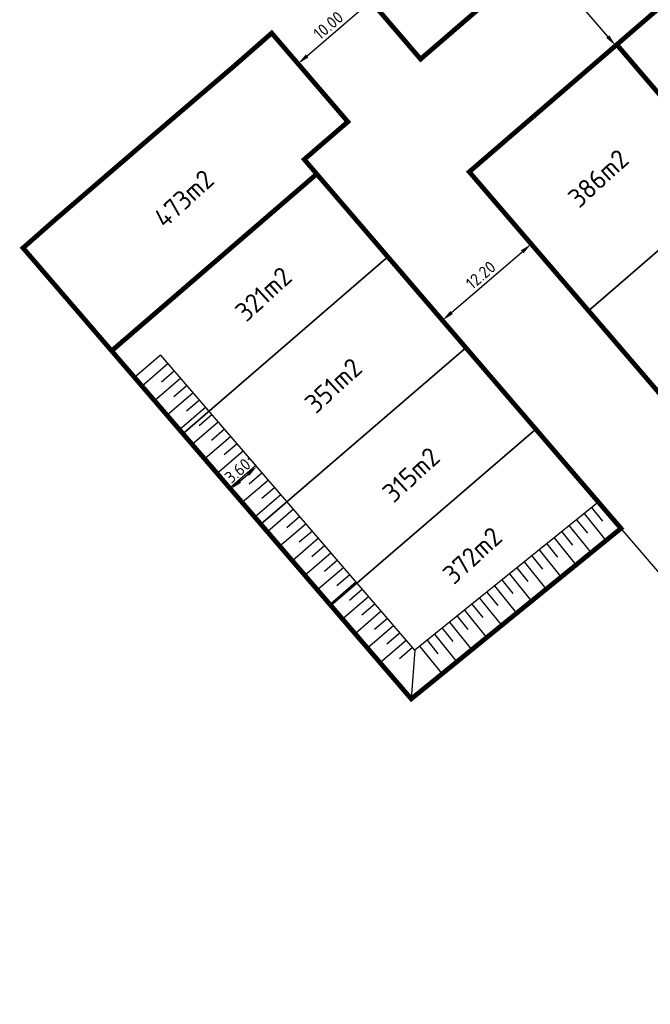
# Model space of a CAD drawing. Header units: metres. Extents: x 104077 to 107207, y 427465 to 428236.
# Tile 2 of 7: x 104326 to 104392, y 427898 to 428001. Entities that reach past the tile are written whole.
import ezdxf

# ---------------------------------------------------------------- set-up
doc = ezdxf.new("R2010")
doc.units = ezdxf.units.M
doc.layers.get('DefPoints').update_dxf_attribs({"color": 211, "lineweight": 18})
for name, color, linetype, lineweight in [('_BPD-AL-T25', 7, 'Continuous', 25), ('_BPD_uitgfite', 170, 'Continuous', 30), ('_GEMEENTE-AL-T25 2.7', 7, 'Continuous', 25), ('_GEMEENTE_uitgifte 2.7', 170, 'Continuous', 30), ('_Taluds', 130, 'Continuous', 30), ('maatvoering', 130, 'Continuous', 30)]:
    doc.layers.add(name, color=color, linetype=linetype, lineweight=lineweight)
for name, color, linetype in [('_BPD_kavels grijs', 8, 'KG-KADASTRAAL'), ('_GEMEENTE_kavels grijs 2.7', 8, 'KG-KADASTRAAL'), ('_VolkerWessels_kavels grijs', 8, 'KG-KADASTRAAL'), ('_VolkerWessels_uitgifte', 170, 'Continuous')]:
    doc.layers.add(name, color=color, linetype=linetype)
doc.styles.add('NLCS-ISO', font='NLCS-ISO.ttf')
doc.styles.add('NLCS-ISO-M500-T25', font='NLCS-ISO.ttf', dxfattribs={"height": 1.25})
doc.linetypes.add('KG-KADASTRAAL', pattern='A,5.5,-2,["K",Standard,S=1.8,R=0,X=0,Y=-0.9],-2,5.5,-2,[5,NLCS.SHX,S=0.75,R=0,X=0,Y=0],-2', length=19)
doc.dimstyles.new('NLCS-M500-T25-PIJL_L2_H1', dxfattribs={"dimscale": 0.5, "dimtxt": 1.25, "dimasz": 2.5, "dimexe": 2, "dimexo": 2, "dimgap": 0.7, "dimtad": 1, "dimzin": 0, "dimdsep": 46, "dimtxsty": 'NLCS-ISO-M500-T25', "dimcen": 2.5, "dimdle": 2, "dimclrd": 256, "dimclre": 256, "dimclrt": 7, "dimadec": 1, "dimazin": 0, "dimtfac": 1, "dimtofl": 0, "dimtmove": 0, "dimatfit": 3, "dimfxl": 2, "dimfxlon": 1, "dimtfill": 1, "dimtfillclr": 256, "dimtolj": 1, "dimtzin": 0, "dimlwd": -1, "dimlwe": -1, "dimarcsym": 0})

# ---------------------------------------------------------------- blocks, each defined once
blk = doc.blocks.new('*D18')
at = {"layer": 'DefPoints', "color": 0, "transparency": 16777216}
for p in [(104380.417951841, 428007.0867882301), (104380.4179518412, 428007.0867882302), (104388.3811977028, 427997.8441308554)]:
    blk.add_point(p, dxfattribs=at)
at = {"layer": 'maatvoering', "transparency": 16777216}
for p, q in [((104380.4179518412, 428007.0867882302), (104381.175546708, 428007.7395133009)), ((104387.5652913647, 427998.7911244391), (104381.2338581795, 428006.1397946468)), ((104388.381197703, 427997.8441308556), (104389.1387925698, 427998.4968559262))]:
    blk.add_line(p, q, dxfattribs=at)
for points in [[(104381.3916904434, 428006.2757790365), (104381.0760259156, 428006.0038102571), (104380.4179518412, 428007.0867882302)], [(104387.7231236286, 427998.9271088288), (104387.4074591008, 427998.6551400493), (104388.381197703, 427997.8441308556)]]:
    blk.add_solid(points, dxfattribs=at)
at = {"layer": 'maatvoering', "color": 7, "transparency": 16777216, "insert": (104385.1382297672, 428003.1018664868), "char_height": 1.25, "attachment_point": 5, "rotation": 310.747377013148, "style": 'NLCS-ISO-M500-T25', "bg_fill": 3, "box_fill_scale": 1.1, "bg_fill_color": 256, "bg_fill_true_color": 13158600, "bg_fill_transparency": 0}
blk.add_mtext('\\A1;12.20', dxfattribs=at)
blk = doc.blocks.new('*D19')
at = {"layer": 'DefPoints', "color": 0, "transparency": 16777216}
for p in [(104379.5950669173, 427977.1948533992), (104379.5950669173, 427977.1948533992), (104370.3411184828, 427969.2447314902)]:
    blk.add_point(p, dxfattribs=at)
at = {"layer": 'maatvoering', "transparency": 16777216}
for p, q in [((104379.5950669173, 427977.1948533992), (104378.9434175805, 427977.9533737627)), ((104371.2892689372, 427970.0592931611), (104378.646916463, 427976.3802917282)), ((104370.3411184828, 427969.2447314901), (104370.9927678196, 427968.4862111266))]:
    blk.add_line(p, q, dxfattribs=at)
for points in [[(104378.5111561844, 427976.5383168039), (104378.7826767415, 427976.2222666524), (104379.5950669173, 427977.1948533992)], [(104371.1535086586, 427970.2173182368), (104371.4250292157, 427969.9012680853), (104370.3411184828, 427969.2447314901)]]:
    blk.add_solid(points, dxfattribs=at)
at = {"layer": 'maatvoering', "color": 7, "transparency": 16777216, "insert": (104374.3327345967, 427973.9593497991), "char_height": 1.25, "attachment_point": 5, "rotation": 40.666070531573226, "style": 'NLCS-ISO-M500-T25', "bg_fill": 3, "box_fill_scale": 1.1, "bg_fill_color": 256, "bg_fill_true_color": 13158600, "bg_fill_transparency": 0}
blk.add_mtext('\\A1;12.20', dxfattribs=at)
blk = doc.blocks.new('*D21')
at = {"layer": '_Taluds', "transparency": 16777216}
for p, q in [((104351.0115036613, 427954.030898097), (104350.3588070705, 427954.7885175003)), ((104348.2840738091, 427951.6811903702), (104347.6313772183, 427952.4388097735)), ((104349.2310980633, 427952.4970611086), (104350.0644794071, 427953.2150273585))]:
    blk.add_line(p, q, dxfattribs=at)
for points in [[(104349.9285009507, 427953.3728647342), (104350.2004578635, 427953.0571899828), (104351.0115036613, 427954.030898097)], [(104349.0951196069, 427952.6548984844), (104349.3670765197, 427952.3392237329), (104348.2840738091, 427951.6811903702)]]:
    blk.add_solid(points, dxfattribs=at)
at = {"layer": '_Taluds', "color": 7, "transparency": 16777216, "insert": (104349.0114095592, 427953.5947231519), "char_height": 1.25, "attachment_point": 5, "rotation": 40.74522315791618, "style": 'NLCS-ISO-M500-T25', "bg_fill": 3, "box_fill_scale": 1.1, "bg_fill_color": 256, "bg_fill_true_color": 13158600, "bg_fill_transparency": 0}
blk.add_mtext('\\A1;3.60', dxfattribs=at)
at = {"layer": 'DefPoints', "color": 0, "transparency": 16777216}
for p in [(104351.0115036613, 427954.0308980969), (104351.0115036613, 427954.030898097), (104348.2840738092, 427951.6811903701)]:
    blk.add_point(p, dxfattribs=at)
blk = doc.blocks.new('*D52')
at = {"layer": 'DefPoints', "color": 0, "transparency": 16777216}
for p in [(104362.8862886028, 428002.4752422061), (104362.8862886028, 428002.4752422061), (104355.301084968, 427995.9587488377)]:
    blk.add_point(p, dxfattribs=at)
at = {"layer": 'maatvoering', "transparency": 16777216}
for p, q in [((104362.8862886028, 428002.4752422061), (104362.234639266, 428003.2337625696)), ((104356.2492354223, 427996.7733105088), (104361.9381381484, 428001.660680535)), ((104355.301084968, 427995.9587488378), (104354.6494356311, 427996.7172692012))]:
    blk.add_line(p, q, dxfattribs=at)
for points in [[(104361.8023778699, 428001.8187056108), (104362.0738984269, 428001.5026554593), (104362.8862886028, 428002.4752422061)], [(104356.1134751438, 427996.9313355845), (104356.3849957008, 427996.615285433), (104355.301084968, 427995.9587488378)]]:
    blk.add_solid(points, dxfattribs=at)
at = {"layer": 'maatvoering', "color": 7, "transparency": 16777216, "insert": (104358.458328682, 427999.9565528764), "char_height": 1.25, "attachment_point": 5, "rotation": 40.66607053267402, "style": 'NLCS-ISO-M500-T25', "bg_fill": 3, "box_fill_scale": 1.1, "bg_fill_color": 256, "bg_fill_true_color": 13158600, "bg_fill_transparency": 0}
blk.add_mtext('\\A1;10.00', dxfattribs=at)

msp = doc.modelspace()

# ---------------------------------------------------------------- linework, layer by layer
at = {"layer": '_BPD_kavels grijs', "ltscale": 0.2, "flags": 128}
for points in [[(104364.6518010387, 427975.8671016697), (104357.2484625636, 427984.4845937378), (104335.8825718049, 427966.0762686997), (104343.3159521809, 427957.4479515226), (104364.6518010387, 427975.8671016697)], [(104400.8946474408, 427983.4788165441), (104385.5739897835, 427970.2353822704), (104399.0807416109, 427954.5135120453), (104414.4176549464, 427967.6792925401), (104400.8946474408, 427983.4788165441)], [(104380.0683856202, 427957.9221845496), (104358.7135621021, 427939.5751325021), (104367.0944702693, 427929.8469697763), (104388.9394740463, 427947.5962303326), (104380.0683856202, 427957.9221845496)]]:
    msp.add_lwpolyline(points, close=True, dxfattribs=at)
at = {"layer": '_BPD_uitgfite', "const_width": 0.5, "flags": 128}
msp.add_lwpolyline([(104388.5065388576, 427997.9521217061), (104373.1379591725, 427984.7109321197), (104399.0807416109, 427954.5135120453), (104414.4176549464, 427967.6792925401), (104388.5066701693, 427997.952234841)], dxfattribs=at)
msp.add_lwpolyline([(104335.8825718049, 427966.0762686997), (104357.2484625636, 427984.4845937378), (104388.9394740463, 427947.5962303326), (104367.0944702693, 427929.8469697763)], close=True, dxfattribs=at)
at = {"layer": '_GEMEENTE_uitgifte 2.7', "const_width": 0.5, "flags": 128}
msp.add_lwpolyline([(104360.4907363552, 427989.9179903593), (104355.9451625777, 427986.0016359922), (104357.2484625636, 427984.4845937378), (104335.8805633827, 427966.0745382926), (104334.5771786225, 427967.5915075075), (104326.6547013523, 427976.7875452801), (104330.1864393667, 427979.8917671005), (104342.022840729, 427990.0714197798), (104348.3845547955, 427995.5009276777), (104352.5575306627, 427999.1522483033)], close=True, dxfattribs=at)
at = {"layer": '_Taluds', "flags": 128}
for points in [[(104340.9776093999, 427965.6147892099), (104338.2813228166, 427963.2919117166)], [(104386.6811513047, 427950.3997956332), (104367.4709091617, 427934.9255968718), (104341.0087526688, 427965.6416194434)], [(104341.7809554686, 427964.7452828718), (104339.0535256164, 427962.395575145)], [(104342.4336520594, 427963.9876634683), (104341.0699371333, 427962.8128096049)], [(104343.0863486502, 427963.230044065), (104340.3589187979, 427960.8803363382)], [(104343.7390452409, 427962.4724246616), (104342.3753303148, 427961.2975707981)], [(104343.7390452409, 427962.4724246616), (104342.3753303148, 427961.2975707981)], [(104344.3917418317, 427961.7148052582), (104341.6643119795, 427959.3650975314)], [(104345.0444384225, 427960.9571858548), (104343.6807234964, 427959.7823319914)], [(104345.6971350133, 427960.1995664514), (104342.969705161, 427957.8498587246)], [(104346.349831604, 427959.441947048), (104344.9861166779, 427958.2670931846)], [(104347.0025281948, 427958.6843276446), (104344.2750983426, 427956.3346199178)], [(104347.6552247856, 427957.9267082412), (104346.2915098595, 427956.7518543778)], [(104348.3079213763, 427957.1690888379), (104345.5804915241, 427954.8193811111)], [(104348.9606179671, 427956.4114694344), (104347.596903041, 427955.236615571)], [(104349.6133145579, 427955.6538500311), (104346.8858847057, 427953.3041423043)], [(104350.2660111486, 427954.8962306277), (104348.9022962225, 427953.7213767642)], [(104350.9187077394, 427954.1386112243), (104348.1912778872, 427951.7889034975)], [(104351.5714043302, 427953.3809918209), (104350.2076894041, 427952.2061379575)], [(104352.224100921, 427952.6233724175), (104349.4966710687, 427950.2736646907)], [(104352.8767975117, 427951.8657530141), (104351.5130825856, 427950.6908991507)], [(104353.5294941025, 427951.1081336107), (104350.8020642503, 427948.7584258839)], [(104354.1821906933, 427950.3505142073), (104352.8184757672, 427949.1756603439)], [(104386.6599757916, 427950.382738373), (104388.9182985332, 427947.5791730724)], [(104354.8348872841, 427949.5928948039), (104352.1074574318, 427947.2431870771)], [(104385.8812076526, 427949.7554265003), (104387.0103690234, 427948.35364385)], [(104355.4875838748, 427948.8352754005), (104354.1238689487, 427947.6604215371)], [(104384.3236713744, 427948.5008027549), (104385.4528327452, 427947.0990201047)], [(104385.1024395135, 427949.1281146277), (104387.360762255, 427946.324549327)], [(104356.1402804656, 427948.0776559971), (104353.4128506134, 427945.7279482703)], [(104356.7929770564, 427947.3200365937), (104355.4292621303, 427946.1451827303)], [(104382.7661350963, 427947.2461790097), (104383.8952964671, 427945.8443963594)], [(104383.5449032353, 427947.8734908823), (104385.8032259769, 427945.0699255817)], [(104388.9394740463, 427947.5962303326), (104431.4996989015, 427898.0560936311)], [(104357.4456736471, 427946.5624171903), (104354.7182437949, 427944.2127094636)], [(104381.9873669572, 427946.6188671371), (104384.2456896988, 427943.8153018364)], [(104358.7510668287, 427945.0471783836), (104356.0236369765, 427942.6974706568)], [(104358.0983702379, 427945.8047977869), (104356.7346553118, 427944.6299439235)], [(104380.4298306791, 427945.3642433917), (104382.6881534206, 427942.5606780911)], [(104381.2085988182, 427945.9915552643), (104382.337760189, 427944.5897726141)], [(104359.4037634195, 427944.2895589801), (104358.0400484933, 427943.1147051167)], [(104378.8722944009, 427944.1096196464), (104381.1306171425, 427941.3060543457)], [(104379.65106254, 427944.736931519), (104380.7802239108, 427943.3351488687)], [(104360.0564600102, 427943.5319395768), (104357.329030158, 427941.18223185)], [(104378.0935262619, 427943.4823077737), (104379.2226876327, 427942.0805251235)], [(104361.3618531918, 427942.01670077), (104358.6344233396, 427939.6669930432)], [(104360.709156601, 427942.7743201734), (104359.3454416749, 427941.5994663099)], [(104376.5359899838, 427942.2276840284), (104377.6651513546, 427940.8259013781)], [(104377.3147581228, 427942.8549959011), (104379.5730808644, 427940.0514306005)], [(104362.0145497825, 427941.2590813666), (104360.6508348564, 427940.0842275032)], [(104374.9784537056, 427940.9730602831), (104376.1076150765, 427939.5712776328)], [(104375.7572218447, 427941.6003721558), (104378.0155445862, 427938.7968068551)], [(104362.6672463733, 427940.5014619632), (104359.9398165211, 427938.1517542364)], [(104374.1996855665, 427940.3457484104), (104376.4580083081, 427937.5421831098)], [(104363.9726395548, 427938.9862231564), (104361.2452097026, 427936.6365154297)], [(104363.3199429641, 427939.7438425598), (104361.956228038, 427938.5689886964)], [(104372.6421492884, 427939.0911246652), (104374.90047203, 427936.2875593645)], [(104373.4209174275, 427939.7184365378), (104374.5500787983, 427938.3166538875)], [(104364.6253361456, 427938.228603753), (104363.2616212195, 427937.0537498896)], [(104371.8633811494, 427938.4638127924), (104372.9925425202, 427937.0620301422)], [(104365.2780327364, 427937.4709843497), (104362.5506028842, 427935.1212766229)], [(104370.3058448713, 427937.2091890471), (104371.4350062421, 427935.8074063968)], [(104371.0846130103, 427937.8365009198), (104373.3429357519, 427935.0329356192)], [(104366.5834259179, 427935.9557455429), (104363.8559960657, 427933.6060378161)], [(104365.9307293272, 427936.7133649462), (104364.5670144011, 427935.5385110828)], [(104368.7483085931, 427935.9545653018), (104369.8774699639, 427934.5527826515)], [(104369.5270767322, 427936.5818771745), (104371.7853994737, 427933.7783118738)], [(104367.2361225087, 427935.1981261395), (104365.8724075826, 427934.023272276)], [(104367.4709091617, 427934.9255968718), (104367.0944702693, 427929.8469697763)], [(104367.969540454, 427935.3272534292), (104370.2278631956, 427932.5236881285)]]:
    msp.add_lwpolyline(points, dxfattribs=at)
at = {"layer": '_VolkerWessels_uitgifte', "const_width": 0.5, "flags": 128}
msp.add_lwpolyline([(104405.6388222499, 428012.7128749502), (104388.5066701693, 427997.952234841), (104414.4176549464, 427967.6792925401), (104431.7030137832, 427982.5176915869)], close=True, dxfattribs=at)

# ---------------------------------------------------------------- texts
at = {"layer": '_BPD-AL-T25', "char_height": 2, "width": 14.51983795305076, "attachment_point": 1, "rotation": 42.54287268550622, "style": 'NLCS-ISO'}
for s, insert in [('\\A1;386m2', (104383.2317133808, 427982.3143631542)), ('\\A1;321m2', (104348.5556813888, 427970.4593521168)), ('\\A1;351m2', (104355.809523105, 427960.9104885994)), ('\\A1;315m2', (104363.9045497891, 427951.624130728)), ('\\A1;372m2', (104370.1819120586, 427943.1207635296))]:
    msp.add_mtext(s, dxfattribs=dict(at, insert=insert))
at = {"layer": '_GEMEENTE-AL-T25 2.7', "insert": (104340.0698632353, 427980.22469535), "char_height": 2, "width": 14.51983795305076, "attachment_point": 1, "rotation": 42.54287268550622, "style": 'NLCS-ISO'}
msp.add_mtext('\\A1;473m2', dxfattribs=at)

# ---------------------------------------------------------------- next in the draw order: dimensions: what is measured, and where the dimension line sits
at = {"layer": '_Taluds'}
dim = msp.add_aligned_dim(p1=(104348.2840738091, 427951.6811903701), p2=(104351.0115036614, 427954.0308980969), distance=1.1058512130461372e-10, dimstyle='NLCS-M500-T25-PIJL_L2_H1', dxfattribs=at)
dim.commit()
dim.dimension.update_dxf_attribs({"geometry": '*D21', "text_midpoint": (104349.0114095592, 427953.5947231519)})
at = {"layer": 'maatvoering'}
for p1, p2, distance, picture, middle in [((104388.3811977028, 427997.8441308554), (104380.417951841, 428007.0867882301), -2.3032999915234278e-10, '*D18', (104385.1382297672, 428003.1018664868)), ((104370.3411184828, 427969.2447314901), (104379.5950669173, 427977.1948533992), 0, '*D19', (104374.3327345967, 427973.9593497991))]:
    dim = msp.add_aligned_dim(p1=p1, p2=p2, distance=distance, dimstyle='NLCS-M500-T25-PIJL_L2_H1', dxfattribs=at)
    dim.commit()
    dim.dimension.update_dxf_attribs({"geometry": picture, "text_midpoint": middle})

# ---------------------------------------------------------------- next in the draw order: linework, layer by layer
at = {"layer": '_BPD_kavels grijs', "ltscale": 0.2, "flags": 128}
for points in [[(104388.5066701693, 427997.952234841), (104373.1379591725, 427984.7109321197), (104385.5739897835, 427970.2353822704), (104400.8946474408, 427983.4788165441), (104388.5066701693, 427997.952234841)], [(104372.7950250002, 427966.3883822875), (104364.6518010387, 427975.8671016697), (104343.3159521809, 427957.4479515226), (104351.4183642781, 427948.0430538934), (104372.7950250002, 427966.3883822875)], [(104372.7950250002, 427966.3883822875), (104351.4183642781, 427948.0430538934), (104358.7135621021, 427939.5751325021), (104380.0683856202, 427957.9221845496), (104372.7950250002, 427966.3883822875)]]:
    msp.add_lwpolyline(points, close=True, dxfattribs=at)
at = {"layer": '_GEMEENTE_uitgifte 2.7', "const_width": 0.5, "flags": 128}
msp.add_lwpolyline([(104360.083636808, 428005.737531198), (104367.1188737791, 428011.8933074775), (104367.2200817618, 428011.9798141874), (104379.7930251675, 428022.773352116), (104385.8169349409, 428027.986697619), (104393.3951247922, 428034.4839089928), (104401.4009003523, 428025.1651796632), (104393.3560695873, 428018.2339516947), (104368.0666926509, 427996.4452476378), (104360.083636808, 428005.737531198)], close=True, dxfattribs=at)
at = {"layer": '_VolkerWessels_kavels grijs', "ltscale": 0.2, "flags": 128}
msp.add_lwpolyline([(104410.3302232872, 428007.2779197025), (104405.6388222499, 428012.7128749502), (104388.5066701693, 427997.952234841), (104393.1888399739, 427992.4818500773), (104410.3302232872, 428007.2779197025)], close=True, dxfattribs=at)

# ---------------------------------------------------------------- next in the draw order: dimensions: what is measured, and where the dimension line sits
at = {"layer": 'maatvoering'}
dim = msp.add_aligned_dim(p1=(104355.3010849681, 427995.9587488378), p2=(104362.8862886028, 428002.4752422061), distance=0, dimstyle='NLCS-M500-T25-PIJL_L2_H1', dxfattribs=at)
dim.commit()
dim.dimension.update_dxf_attribs({"geometry": '*D52', "text_midpoint": (104358.458328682, 427999.9565528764)})

# ---------------------------------------------------------------- next in the draw order: linework, layer by layer
at = {"layer": '_GEMEENTE_kavels grijs 2.7', "ltscale": 0.2}
for points in [[(104372.1664843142, 428016.2261693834), (104367.0960113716, 428011.8733030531), (104360.083636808, 428005.737531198), (104368.0666926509, 427996.4452476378), (104380.1882227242, 428006.8888592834), (104372.1664843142, 428016.2261693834)], [(104357.2484625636, 427984.4845937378), (104355.9451625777, 427986.0016359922), (104360.4907363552, 427989.9179903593), (104352.5575306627, 427999.1522483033), (104348.3845547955, 427995.5009276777), (104342.022840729, 427990.0714197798), (104330.1864393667, 427979.8917671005), (104326.6547013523, 427976.7875452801), (104334.5771786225, 427967.5915075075), (104335.8805633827, 427966.0745382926), (104357.2484625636, 427984.4845937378)]]:
    msp.add_lwpolyline(points, close=True, dxfattribs=at)

doc.saveas('drawing.dxf')
